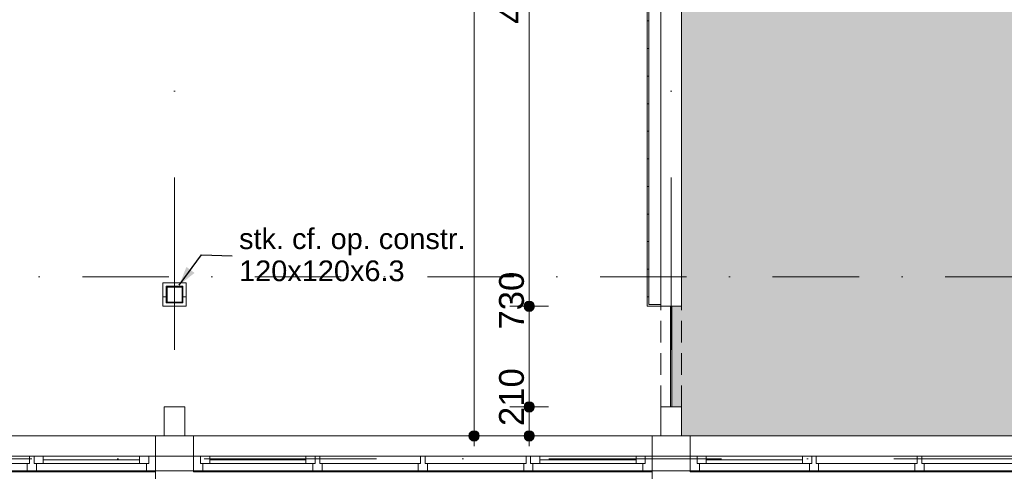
# Model space of a CAD drawing. Header units: millimetres. Extents: x -54205 to 167969, y -3415 to 61516.
# Tile 195 of 239: x 38477 to 45615, y 10734 to 14010. Entities that reach past the tile are written whole.
import ezdxf
from ezdxf.enums import TextEntityAlignment as Align

# ---------------------------------------------------------------- set-up
doc = ezdxf.new("R2010")
doc.units = ezdxf.units.MM
doc.header["$MEASUREMENT"] = 0
for name, pattern in [('B0701', [234.119993, 155.999994, -78.119999]), ('streep-punt', [2500, 1250, -625, 0, -625]), ('streep-punt fijn', [1251.000023, 626.000023, -312.5, 0, -312.5]), ('streeplijn fijn', [234.119993, 155.999994, -78.119999])]:
    doc.linetypes.add(name, pattern=pattern)
for name, color, linetype in [('21_0 NC Buitenwanden', 7, 'Continuous'), ('22 C Binnenwanden', 7, 'Continuous'), ('22 C Binnenwanden te slopen', 7, 'Continuous'), ('23 Vloeren', 7, 'Continuous'), ('Maatvoering 1_ 100', 7, 'Continuous'), ('Maatvoering 1_ 100 2D arcering', 7, 'Continuous'), ('Markers - doorsneden', 7, 'Continuous'), ('New_21_0 NC Buitenwanden Ramen', 7, 'Continuous'), ('New_22 C Binnenwanden Deuren', 7, 'Continuous'), ('New_22 NC Binnenwanden', 7, 'Continuous'), ('New_22 NC Binnenwanden Deuren', 7, 'Continuous'), ('New_22 NC Binnenwanden Doorsnede-arcering', 7, 'Continuous'), ('New_22 NC Binnenwanden Laagscheidingslijnen', 7, 'Continuous'), ('New_28 Draagconstructies - kolom', 7, 'Continuous'), ('New_28 Draagconstructies - kolom Doorsnede-arcering', 7, 'Continuous'), ('New_41 Buitenwandafw', 7, 'Continuous'), ('New_Maatvoering 1_ 100', 7, 'Continuous'), ('New_Maatvoering 1_ 100 2D arcering', 7, 'Continuous'), ('New_Ruimtefuncties', 7, 'Continuous'), ('New_Ruimtefuncties Zone achtergrond', 7, 'Continuous'), ('New_Ruimtefuncties Zone omranding', 7, 'Continuous'), ('New_Ruimtefuncties Zone tekst', 7, 'Continuous'), ('Stramien', 7, 'Continuous')]:
    doc.layers.add(name, color=color, linetype=linetype)
doc.styles.add('GENERATED_STYLE_1', font='arial.ttf')
doc.styles.add('GENERATED_STYLE_2', font='arial.ttf')
doc.dimstyles.new('GENERATED_STYLE__12', dxfattribs={"dimtxt": 0.18, "dimasz": 136.8, "dimexe": 0.18, "dimexo": 0.0625, "dimgap": 0, "dimtad": 0, "dimtih": 1, "dimtoh": 1, "dimdec": 4, "dimzin": 0, "dimdsep": 46, "dimcen": 0.09, "dimadec": 0, "dimazin": 0, "dimtfac": 1, "dimtdec": 4, "dimtmove": 0, "dimatfit": 3, "dimldrblk": 'ARROWHEAD_5', "dimfxl": 1, "dimtolj": 1, "dimtzin": 0, "dimarcsym": 0})
doc.dimstyles.new('GENERATED_STYLE__4', dxfattribs={"dimtxt": 250, "dimasz": 142.5, "dimexe": 0.18, "dimexo": 0.0625, "dimgap": 0, "dimtad": 1, "dimdec": 0, "dimzin": 0, "dimdsep": 46, "dimtxsty": 'GENERATED_STYLE_2', "dimblk": 'ARROWHEAD_11', "dimblk1": 'ARROWHEAD_11', "dimblk2": 'ARROWHEAD_11', "dimcen": 0.09, "dimse1": 1, "dimse2": 1, "dimclrd": 1, "dimclre": 1, "dimclrt": 2, "dimadec": 1, "dimazin": 0, "dimtfac": 1, "dimtdec": 4, "dimtmove": 0, "dimatfit": 3, "dimfxl": 1, "dimtolj": 1, "dimtzin": 0, "dimarcsym": 0})
doc.dimstyles.new('GENERATED_STYLE__7', dxfattribs={"dimtxt": 179.999995, "dimasz": 142.5, "dimexe": 0.18, "dimexo": 0.0625, "dimgap": 0, "dimtad": 1, "dimdec": 0, "dimzin": 0, "dimdsep": 46, "dimtxsty": 'GENERATED_STYLE_1', "dimblk": 'ARROWHEAD_11', "dimblk1": 'ARROWHEAD_11', "dimblk2": 'ARROWHEAD_11', "dimcen": 0.09, "dimse1": 1, "dimse2": 1, "dimclrd": 1, "dimclre": 1, "dimclrt": 2, "dimadec": 1, "dimazin": 0, "dimtfac": 1, "dimtdec": 4, "dimtmove": 0, "dimatfit": 3, "dimfxl": 1, "dimtolj": 1, "dimtzin": 0, "dimarcsym": 0})
doc.dimstyles.new('GENERATED_STYLE__9', dxfattribs={"dimtxt": 179.999995, "dimasz": 142.5, "dimexe": 0.18, "dimexo": 0.0625, "dimgap": 0, "dimtad": 1, "dimdec": 0, "dimzin": 0, "dimdsep": 46, "dimtxsty": 'GENERATED_STYLE_1', "dimblk": 'ARROWHEAD_11', "dimblk1": 'ARROWHEAD_11', "dimblk2": 'ARROWHEAD_11', "dimcen": 0.09, "dimse1": 1, "dimse2": 1, "dimclrd": 1, "dimclre": 1, "dimclrt": 2, "dimadec": 1, "dimazin": 0, "dimtfac": 1, "dimtdec": 4, "dimtmove": 2, "dimatfit": 3, "dimfxl": 1, "dimtolj": 1, "dimtzin": 0, "dimarcsym": 0})
pattern_1 = [(1e-14, (0, 0), (0, 200), [])]
pattern_2 = [(90, (0, 0), (-200, 0), [])]
pattern_3 = [(270, (0, 0), (200, 0), [])]

# ---------------------------------------------------------------- blocks, each defined once
blk = doc.blocks.new('Slab_1_1', base_point=(-770.1, 20015.8))
at = {"layer": '23 Vloeren', "color": 255, "linetype": 'Continuous', "lineweight": 0, "flags": 128}
blk.add_lwpolyline([(32400, 27651.9), (54000, 27651.9), (54000, 20590.9), (56151.7, 20590.9), (57600, 20590.9), (57600, 10844.9), (33310.3, 10844.9)], dxfattribs=at)
blk = doc.blocks.new('Rnx horizontaal 26')
at = {"layer": 'New_21_0 NC Buitenwanden Ramen', "color": 9, "linetype": 'Continuous', "lineweight": 0}
for p, q in [((-1662.5, 146), (1937.5, 146)), ((-1662.5, -184), (1937.5, -184))]:
    blk.add_line(p, q, dxfattribs=at)
at = {"layer": 'New_21_0 NC Buitenwanden Ramen', "color": 1, "linetype": 'Continuous', "lineweight": 0}
for p, q in [((-1662.5, 0), (-1662.5, 146)), ((1937.5, 0), (1937.5, 146)), ((-1662.5, 0), (-1612.5, 0)), ((-1662.5, -114), (-1662.5, 0)), ((-1662.5, -114), (-1662.5, 0)), ((-1612.5, 0), (-1612.5, -54)), ((-1612.5, 0), (-1545.5, 0)), ((-1612.5, -54), (-1612.5, 0)), ((-1545.5, 0), (-848, 0)), ((-1545.5, 0), (-1545.5, -54)), ((-1545.5, 0), (-848, 0)), ((-848, -54), (-848, 0)), ((-848, 0), (-781, 0)), ((-781, -54), (-781, 0)), ((-781, 0), (-764.5, 0)), ((-781, 0), (-781, -54)), ((-764.5, 0), (-748, 0)), ((-748, 0), (-748, -54)), ((-748, 0), (-16.5, 0)), ((-16.5, -54), (-16.5, 0)), ((-16.5, 0), (0, 0)), ((-16.5, 0), (-16.5, -54)), ((0, 0), (16.5, 0)), ((16.5, 0), (16.5, -54)), ((16.5, 0), (748, 0)), ((748, -54), (748, 0)), ((748, 0), (764.5, 0)), ((748, 0), (748, -54)), ((764.5, 0), (781, 0)), ((781, 0), (781, -54)), ((781, 0), (848, 0)), ((781, -54), (781, 0)), ((848, 0), (1545.5, 0)), ((848, 0), (848, -54)), ((848, 0), (1545.5, 0)), ((1545.5, -54), (1545.5, 0)), ((1545.5, 0), (1612.5, 0)), ((1612.5, -54), (1612.5, 0)), ((1612.5, 0), (1662.5, 0)), ((1612.5, 0), (1612.5, -54)), ((1662.5, 0), (1662.5, -114)), ((1937.5, -114), (1937.5, 0)), ((-1612.5, -54), (-1595.5, -54)), ((-1545.5, -54), (-1612.5, -54)), ((-1595.5, -54), (-1595.5, -114)), ((-1545.5, -27), (-848, -27)), ((-848, -54), (-1545.5, -54)), ((-781, -54), (-848, -54)), ((-798, -114), (-798, -54)), ((-798, -54), (-781, -54)), ((-748, -54), (-731, -54)), ((-731, -54), (-748, -54)), ((-731, -54), (-731, -114)), ((-731, -54), (-33.5, -54)), ((-731, -114), (-731, -54)), ((-33.5, -114), (-33.5, -54)), ((-33.5, -54), (-16.5, -54)), ((-16.5, -54), (-33.5, -54)), ((16.5, -54), (33.5, -54)), ((33.5, -54), (16.5, -54)), ((33.5, -54), (33.5, -114)), ((33.5, -54), (731, -54)), ((33.5, -114), (33.5, -54)), ((731, -114), (731, -54)), ((731, -54), (748, -54)), ((748, -54), (731, -54)), ((781, -54), (798, -54)), ((848, -54), (781, -54)), ((798, -54), (798, -114)), ((848, -27), (1545.5, -27)), ((1545.5, -54), (848, -54)), ((1612.5, -54), (1545.5, -54)), ((1595.5, -114), (1595.5, -54)), ((1595.5, -54), (1612.5, -54)), ((-1595.5, -114), (-1662.5, -114)), ((-1662.5, -184), (-1662.5, -114)), ((-798, -114), (-1595.5, -114)), ((-764.5, -114), (-798, -114)), ((-731, -114), (-764.5, -114)), ((-33.5, -114), (-731, -114)), ((0, -114), (-33.5, -114)), ((33.5, -114), (0, -114)), ((731, -114), (33.5, -114)), ((764.5, -114), (731, -114)), ((798, -114), (764.5, -114)), ((1595.5, -114), (798, -114)), ((1662.5, -114), (1595.5, -114)), ((1937.5, -184), (1937.5, -114))]:
    blk.add_line(p, q, dxfattribs=at)
blk = doc.blocks.new('Rnx horizontaal 26_3')
at = {"layer": 'New_21_0 NC Buitenwanden Ramen', "color": 1, "linetype": 'Continuous', "lineweight": 0}
for p, q in [((-80, 500), (80, 660)), ((80, 500), (-80, 660)), ((0, -660), (0, 660)), ((-1662.5, 0), (-1662.5, 146)), ((1937.5, 0), (1937.5, 146)), ((-1662.5, 0), (-1612.5, 0)), ((-1662.5, -114), (-1662.5, 0)), ((-1662.5, -114), (-1662.5, 0)), ((-1612.5, 0), (-1612.5, -54)), ((-1612.5, 0), (-1545.5, 0)), ((-1612.5, -54), (-1612.5, 0)), ((-1545.5, 0), (-848, 0)), ((-1545.5, 0), (-1545.5, -54)), ((-1545.5, 0), (-848, 0)), ((-848, -54), (-848, 0)), ((-848, 0), (-781, 0)), ((-781, -54), (-781, 0)), ((-781, 0), (-764.5, 0)), ((-781, 0), (-781, -54)), ((-764.5, 0), (-748, 0)), ((-748, 0), (-748, -54)), ((-748, 0), (-16.5, 0)), ((-16.5, -54), (-16.5, 0)), ((-16.5, 0), (0, 0)), ((-16.5, 0), (-16.5, -54)), ((0, 0), (16.5, 0)), ((16.5, 0), (16.5, -54)), ((16.5, 0), (748, 0)), ((748, -54), (748, 0)), ((748, 0), (764.5, 0)), ((748, 0), (748, -54)), ((764.5, 0), (781, 0)), ((781, 0), (781, -54)), ((781, 0), (848, 0)), ((781, -54), (781, 0)), ((848, 0), (1545.5, 0)), ((848, 0), (848, -54)), ((848, 0), (1545.5, 0)), ((1545.5, -54), (1545.5, 0)), ((1545.5, 0), (1612.5, 0)), ((1612.5, -54), (1612.5, 0)), ((1612.5, 0), (1662.5, 0)), ((1612.5, 0), (1612.5, -54)), ((1662.5, 0), (1662.5, -114)), ((1937.5, -114), (1937.5, 0)), ((-1612.5, -54), (-1595.5, -54)), ((-1545.5, -54), (-1612.5, -54)), ((-1595.5, -54), (-1595.5, -114)), ((-1545.5, -27), (-848, -27)), ((-848, -54), (-1545.5, -54)), ((-781, -54), (-848, -54)), ((-798, -114), (-798, -54)), ((-798, -54), (-781, -54)), ((-748, -54), (-731, -54)), ((-731, -54), (-748, -54)), ((-731, -54), (-731, -114)), ((-731, -54), (-33.5, -54)), ((-731, -114), (-731, -54)), ((-33.5, -114), (-33.5, -54)), ((-33.5, -54), (-16.5, -54)), ((-16.5, -54), (-33.5, -54)), ((16.5, -54), (33.5, -54)), ((33.5, -54), (16.5, -54)), ((33.5, -54), (33.5, -114)), ((33.5, -54), (731, -54)), ((33.5, -114), (33.5, -54)), ((731, -114), (731, -54)), ((731, -54), (748, -54)), ((748, -54), (731, -54)), ((781, -54), (798, -54)), ((848, -54), (781, -54)), ((798, -54), (798, -114)), ((848, -27), (1545.5, -27)), ((1545.5, -54), (848, -54)), ((1612.5, -54), (1545.5, -54)), ((1595.5, -114), (1595.5, -54)), ((1595.5, -54), (1612.5, -54)), ((-1595.5, -114), (-1662.5, -114)), ((-1662.5, -184), (-1662.5, -114)), ((-798, -114), (-1595.5, -114)), ((-764.5, -114), (-798, -114)), ((-731, -114), (-764.5, -114)), ((-33.5, -114), (-731, -114)), ((0, -114), (-33.5, -114)), ((33.5, -114), (0, -114)), ((731, -114), (33.5, -114)), ((764.5, -114), (731, -114)), ((798, -114), (764.5, -114)), ((1595.5, -114), (798, -114)), ((1662.5, -114), (1595.5, -114)), ((1937.5, -184), (1937.5, -114)), ((-80, -500), (80, -660)), ((80, -500), (-80, -660))]:
    blk.add_line(p, q, dxfattribs=at)
at = {"layer": 'New_21_0 NC Buitenwanden Ramen', "color": 9, "linetype": 'Continuous', "lineweight": 0}
for p, q in [((-1662.5, 146), (1937.5, 146)), ((-1662.5, -184), (1937.5, -184))]:
    blk.add_line(p, q, dxfattribs=at)
blk = doc.blocks.new('Wall_2_1', base_point=(55938.2, 10990.9))
at = {"layer": 'New_21_0 NC Buitenwanden Ramen', "color": 1, "linetype": 'Continuous', "lineweight": 0, "xscale": -1, "zscale": 1000}
for name, p in [('Rnx horizontaal 26_3', (37800, 10844.9)), ('Rnx horizontaal 26', (41400, 10844.9)), ('Rnx horizontaal 26', (45000, 10844.9))]:
    blk.add_blockref(name, p, dxfattribs=at)
blk = doc.blocks.new('leerplein 4.2_1.28_21_1', base_point=(46800, 14105.5))
at = {"layer": 'New_Ruimtefuncties Zone achtergrond', "linetype": 'Continuous', "lineweight": 0, "true_color": 0xffffff}
blk.add_hatch(color=7, dxfattribs=at).paths.add_polyline_path([(43205, 11930.9), (43205, 11200.9), (43275, 11200.9), (43275, 10990.9), (46725, 10990.9), (46725, 11200.9), (46875, 11200.9), (46875, 10990.9), (50325, 10990.9), (50325, 11200.9), (50395, 11200.9), (50395, 11930.9), (50225, 11930.9), (50225, 16645.9), (50325, 16645.9), (50325, 17685.9), (50225, 17685.9), (50225, 17870.9), (50130, 17870.9), (50130, 18140.9), (47220, 18140.9), (47220, 17870.9), (47120, 17870.9), (47120, 18345.9), (46530, 18345.9), (43470, 18345.9), (43470, 17870.9), (43275, 17870.9), (43275, 17685.9), (43125, 17685.9), (43125, 16645.9), (43275, 16645.9), (43275, 11930.9)])
at = {"layer": 'New_Ruimtefuncties Zone tekst', "color": 2, "lineweight": 0, "style": 'GENERATED_STYLE_2'}
blk.add_attdef('ROOM_NUMBER', text='', height=180, dxfattribs=at).set_placement((46800, 14353.1), align=Align.TOP_CENTER)
at = {"layer": 'New_Ruimtefuncties Zone tekst', "color": 2, "lineweight": 0}
for tag, height, style, p in [('DUMMY_941', 180, 'GENERATED_STYLE_2', (47788, 14394.2)), ('perimeterCode', 150, 'GENERATED_STYLE_1', (46110.1, 14018.2)), ('ROOM_AREA', 150, 'GENERATED_STYLE_1', (46670.4, 14018.2)), ('DUMMY_942', 150, 'GENERATED_STYLE_1', (47185.1, 14018.2)), ('DUMMY_943', 100, 'GENERATED_STYLE_1', (47413.7, 14029.6))]:
    blk.add_attdef(tag, text='', height=height, dxfattribs=dict(at, style=style)).set_placement(p, align=Align.TOP_LEFT)
blk = doc.blocks.new('D rechthoekige opening 27_2')
at = {"layer": 'New_22 C Binnenwanden Deuren', "color": 9, "linetype": 'streeplijn fijn', "lineweight": 0}
for p, q in [((-612.5, 150), (612.5, 150)), ((-612.5, 0), (612.5, 0))]:
    blk.add_line(p, q, dxfattribs=at)
at = {"layer": 'New_22 C Binnenwanden Deuren', "color": 1, "linetype": 'Continuous', "lineweight": 0}
for p, q in [((-612.5, 0), (-612.5, 150)), ((612.5, 0), (612.5, 150))]:
    blk.add_line(p, q, dxfattribs=at)
blk = doc.blocks.new('D rechthoekige opening 27_3')
at = {"layer": 'New_22 C Binnenwanden Deuren', "color": 9, "linetype": 'streeplijn fijn', "lineweight": 0}
for p, q in [((-365, 150), (365, 150)), ((-365, 0), (365, 0))]:
    blk.add_line(p, q, dxfattribs=at)
at = {"layer": 'New_22 C Binnenwanden Deuren', "color": 1, "linetype": 'Continuous', "lineweight": 0}
for p, q in [((-365, 0), (-365, 150)), ((365, 0), (365, 150))]:
    blk.add_line(p, q, dxfattribs=at)
blk = doc.blocks.new('Wall_38_1', base_point=(43200, 10990.9))
at = {"layer": '22 C Binnenwanden', "color": 1, "linetype": 'Continuous', "lineweight": 0}
for p, q in [((43275, 17870.9), (43125, 17870.9)), ((43275, 16645.9), (43125, 16645.9)), ((43275, 11930.9), (43125, 11930.9)), ((43275, 11200.9), (43125, 11200.9))]:
    blk.add_line(p, q, dxfattribs=at)
at = {"layer": '22 C Binnenwanden', "color": 1, "linetype": 'Continuous', "lineweight": 0, "flags": 128}
for points in [[(43125, 16645.9), (43125, 11930.9)], [(43275, 11930.9), (43275, 16645.9)], [(43125, 11200.9), (43125, 10990.9)], [(43275, 10990.9), (43275, 11200.9)]]:
    blk.add_lwpolyline(points, dxfattribs=at)
at = {"layer": 'New_22 C Binnenwanden Deuren', "color": 1, "linetype": 'Continuous', "lineweight": 0, "xscale": -1, "zscale": 1000, "rotation": 90}
blk.add_blockref('D rechthoekige opening 27_2', (43275, 17258.4), dxfattribs=at)
at = {"layer": 'New_22 C Binnenwanden Deuren', "color": 1, "linetype": 'Continuous', "lineweight": 0, "zscale": 1000, "rotation": 90}
blk.add_blockref('D rechthoekige opening 27_3', (43275, 11565.9), dxfattribs=at)
blk = doc.blocks.new('Wall_40_1', base_point=(39600, 10990.9))
at = {"layer": '22 C Binnenwanden te slopen', "color": 1, "linetype": 'Continuous', "lineweight": 0, "flags": 128}
for points in [[(39675, 11200.9), (39525, 11200.9)], [(39525, 11200.9), (39525, 10990.9)], [(39675, 10990.9), (39675, 11200.9)]]:
    blk.add_lwpolyline(points, dxfattribs=at)
blk = doc.blocks.new('Wall_67_1', base_point=(43337.5, 10730.9))
at = {"layer": '21_0 NC Buitenwanden', "color": 1, "linetype": 'Continuous', "lineweight": 0, "flags": 128}
for points in [[(43337.5, 10990.9), (43062.5, 10990.9)], [(43062.5, 10990.9), (43062.5, 10774.9)], [(43337.5, 10774.9), (43337.5, 10990.9)]]:
    blk.add_lwpolyline(points, dxfattribs=at)
blk = doc.blocks.new('Wall_68_1', base_point=(39737.7, 10730.9))
at = {"layer": '21_0 NC Buitenwanden', "color": 1, "linetype": 'Continuous', "lineweight": 0, "flags": 128}
for points in [[(39737.7, 10990.9), (39462.7, 10990.9)], [(39462.7, 10990.9), (39462.7, 10774.9)], [(39737.7, 10730.9), (39737.7, 10990.9)], [(39737.5, 10730.9), (39737.7, 10730.9)]]:
    blk.add_lwpolyline(points, dxfattribs=at)
blk = doc.blocks.new('Wall_157_1', base_point=(43200, 11930.9))
at = {"layer": 'New_22 NC Binnenwanden', "color": 1, "linetype": 'Continuous', "lineweight": 0, "flags": 128}
for points in [[(43195, 11930.9), (43195, 11200.9)], [(43205, 11930.9), (43195, 11930.9)], [(43205, 11200.9), (43205, 11930.9)], [(43195, 11200.9), (43205, 11200.9)]]:
    blk.add_lwpolyline(points, dxfattribs=at)
blk = doc.blocks.new('DS1 in wand 26_2')
at = {"layer": 'New_22 NC Binnenwanden Doorsnede-arcering', "linetype": 'Continuous', "lineweight": 0, "true_color": 0xffffff}
blk.add_hatch(color=7, dxfattribs=at).paths.add_polyline_path([(-420, -5), (-420, -15), (645, -15), (645, -5)])
at = {"layer": 'New_22 NC Binnenwanden Deuren', "color": 1, "linetype": 'Continuous', "lineweight": 0}
for p, q in [((112.5, 40), (112.5, 160)), ((112.5, 160), (312.5, 160)), ((312.5, 160), (262.5, 210)), ((312.5, 160), (262.5, 110)), ((-520, 40), (-520, 27.5)), ((520, 40), (520, 27.5)), ((-420, -5), (645, -5)), ((-420, -15), (-420, -5)), ((645, -15), (-420, -15)), ((645, -5), (645, -15))]:
    blk.add_line(p, q, dxfattribs=at)
at = {"layer": 'New_22 NC Binnenwanden Deuren', "color": 9, "linetype": 'B0701', "lineweight": 0}
for p, q in [((-520, 40), (520, 40)), ((-520, -60), (520, -60))]:
    blk.add_line(p, q, dxfattribs=at)
blk = doc.blocks.new('Wall_345_1', base_point=(43025, 11930.9))
at = {"layer": 'New_22 NC Binnenwanden Doorsnede-arcering', "linetype": 'Continuous', "lineweight": 0, "true_color": 0x000000}
h = blk.add_hatch(dxfattribs=at)
h.set_pattern_fill('930_Lijnen_vert_200_0001', color=18, style=0, pattern_type=2)
h.set_pattern_definition(pattern_1)
h.paths.add_polyline_path([(43037.5, 17710.9), (43037.5, 17870.9), (43025, 17870.9), (43025, 17710.9)])
h = blk.add_hatch(dxfattribs=at)
h.set_pattern_fill('930_Lijnen_vert_200_0001', color=18, style=0, pattern_type=2)
h.set_pattern_definition(pattern_1)
h.paths.add_polyline_path([(43037.5, 17685.9), (43037.5, 17710.9), (43025, 17710.9), (43025, 17685.9)])
h = blk.add_hatch(dxfattribs=at)
h.set_pattern_fill('930_Lijnen_vert_200_0001', color=18, style=0, pattern_type=2)
h.set_pattern_definition(pattern_1)
h.paths.add_polyline_path([(43025, 11943.4), (43037.5, 11943.4), (43037.5, 16645.9), (43025, 16645.9)])
h = blk.add_hatch(dxfattribs=at)
h.set_pattern_fill('930_Lijnen_vert_200_0001', color=18, style=0, pattern_type=2)
h.set_pattern_definition(pattern_1)
h.paths.add_polyline_path([(43025, 11930.9), (43037.5, 11930.9), (43037.5, 11943.4)])
h = blk.add_hatch(dxfattribs=at)
h.set_pattern_fill('930_Lijnen_vert_200_0001', color=18, style=0, pattern_type=2)
h.set_pattern_definition(pattern_1)
h.paths.add_polyline_path([(43025, 11943.4), (43025, 11930.9), (43037.5, 11943.4)])
at = {"layer": 'New_22 NC Binnenwanden', "color": 1, "linetype": 'Continuous', "lineweight": 0}
for p, q in [((43025, 17685.9), (43037.5, 17685.9)), ((43025, 16645.9), (43037.5, 16645.9)), ((43065, 16645.9), (43065, 15600.9)), ((43085, 15600.9), (43085, 16645.9)), ((43065, 15600.9), (43085, 15600.9))]:
    blk.add_line(p, q, dxfattribs=at)
at = {"layer": 'New_22 NC Binnenwanden', "color": 1, "linetype": 'Continuous', "lineweight": 0, "flags": 128}
for points in [[(43025, 17870.9), (43025, 17685.9)], [(43125, 17710.9), (43125, 17870.9)], [(43025, 16645.9), (43025, 11930.9)], [(43125, 12030.9), (43125, 16645.9)], [(43025, 11930.9), (43037.5, 11930.9)]]:
    blk.add_lwpolyline(points, dxfattribs=at)
at = {"layer": 'New_22 NC Binnenwanden Laagscheidingslijnen', "color": 1, "linetype": 'Continuous', "lineweight": 0}
for p, q in [((43037.5, 17870.9), (43037.5, 17710.9)), ((43125, 17710.9), (43037.5, 17710.9)), ((43037.5, 16645.9), (43037.5, 12030.9)), ((43037.5, 12030.9), (43037.5, 11943.4)), ((43037.5, 11943.4), (43125, 11943.4))]:
    blk.add_line(p, q, dxfattribs=at)
at = {"layer": 'New_22 NC Binnenwanden Deuren', "color": 1, "linetype": 'Continuous', "lineweight": 0, "xscale": -1, "zscale": 1000, "rotation": 90}
blk.add_blockref('DS1 in wand 26_2', (43065, 17165.9), dxfattribs=at)
blk = doc.blocks.new('Wall_346_1', base_point=(43125, 11930.9))
at = {"layer": 'New_22 NC Binnenwanden Doorsnede-arcering', "linetype": 'Continuous', "lineweight": 0, "true_color": 0x000000}
h = blk.add_hatch(dxfattribs=at)
h.set_pattern_fill('930_Lijnen_vert_200_0001', color=18, style=0, pattern_type=2)
h.set_pattern_definition(pattern_2)
h.paths.add_polyline_path([(43037.5, 11943.4), (43037.5, 11930.9), (43125, 11930.9), (43125, 11943.4)])
at = {"layer": 'New_22 NC Binnenwanden', "color": 1, "linetype": 'Continuous', "lineweight": 0, "flags": 128}
for points in [[(43037.5, 11930.9), (43125, 11930.9)], [(43125, 11930.9), (43125, 11943.4)]]:
    blk.add_lwpolyline(points, dxfattribs=at)
at = {"layer": 'New_22 NC Binnenwanden Laagscheidingslijnen', "color": 1, "linetype": 'Continuous', "lineweight": 0}
blk.add_line((43037.5, 11943.4), (43125, 11943.4), dxfattribs=at)
blk.add_point((43125, 11943.4), dxfattribs=at)
blk = doc.blocks.new('Wall_347_1', base_point=(39515, 11930.9))
at = {"layer": 'New_22 NC Binnenwanden Doorsnede-arcering', "linetype": 'Continuous', "lineweight": 0, "true_color": 0x000000}
h = blk.add_hatch(dxfattribs=at)
h.set_pattern_fill('930_Lijnen_vert_200_0001', color=18, style=0, pattern_type=2)
h.set_pattern_definition(pattern_1)
h.paths.add_polyline_path([(39540, 12100.9), (39515, 12100.9), (39540, 12075.9)])
h = blk.add_hatch(dxfattribs=at)
h.set_pattern_fill('930_Lijnen_vert_200_0001', color=18, style=0, pattern_type=2)
h.set_pattern_definition(pattern_1)
h.paths.add_polyline_path([(39540, 12075.9), (39515, 12100.9), (39515, 12075.9)])
h = blk.add_hatch(dxfattribs=at)
h.set_pattern_fill('930_Lijnen_vert_200_0001', color=18, style=0, pattern_type=2)
h.set_pattern_definition(pattern_1)
h.paths.add_polyline_path([(39540, 11955.9), (39540, 12075.9), (39515, 12075.9), (39515, 11955.9)])
h = blk.add_hatch(dxfattribs=at)
h.set_pattern_fill('930_Lijnen_vert_200_0001', color=18, style=0, pattern_type=2)
h.set_pattern_definition(pattern_1)
h.paths.add_polyline_path([(39540, 11955.9), (39515, 11930.9), (39540, 11930.9)])
h = blk.add_hatch(dxfattribs=at)
h.set_pattern_fill('930_Lijnen_vert_200_0001', color=18, style=0, pattern_type=2)
h.set_pattern_definition(pattern_1)
h.paths.add_polyline_path([(39515, 11955.9), (39515, 11930.9), (39540, 11955.9)])
at = {"layer": 'New_22 NC Binnenwanden', "color": 1, "linetype": 'Continuous', "lineweight": 0, "flags": 128}
for points in [[(39515, 12100.9), (39540, 12100.9)], [(39515, 12100.9), (39515, 11930.9)], [(39540, 11955.9), (39540, 12075.9)], [(39515, 11930.9), (39540, 11930.9)]]:
    blk.add_lwpolyline(points, dxfattribs=at)
blk = doc.blocks.new('Wall_348_1', base_point=(39515, 12100.9))
at = {"layer": 'New_22 NC Binnenwanden Doorsnede-arcering', "linetype": 'Continuous', "lineweight": 0, "true_color": 0x000000}
h = blk.add_hatch(dxfattribs=at)
h.set_pattern_fill('930_Lijnen_vert_200_0001', color=18, style=0, pattern_type=2)
h.set_pattern_definition(pattern_3)
h.paths.add_polyline_path([(39540, 12075.9), (39660, 12075.9), (39660, 12100.9), (39540, 12100.9)])
h = blk.add_hatch(dxfattribs=at)
h.set_pattern_fill('930_Lijnen_vert_200_0001', color=18, style=0, pattern_type=2)
h.set_pattern_definition(pattern_3)
h.paths.add_polyline_path([(39660, 12075.9), (39685, 12075.9), (39685, 12100.9)])
h = blk.add_hatch(dxfattribs=at)
h.set_pattern_fill('930_Lijnen_vert_200_0001', color=18, style=0, pattern_type=2)
h.set_pattern_definition(pattern_3)
h.paths.add_polyline_path([(39660, 12075.9), (39685, 12100.9), (39660, 12100.9)])
at = {"layer": 'New_22 NC Binnenwanden', "color": 1, "linetype": 'Continuous', "lineweight": 0, "flags": 128}
for points in [[(39685, 12100.9), (39540, 12100.9)], [(39540, 12075.9), (39660, 12075.9)], [(39685, 12100.9), (39685, 12075.9)]]:
    blk.add_lwpolyline(points, dxfattribs=at)
blk = doc.blocks.new('Wall_349_1', base_point=(39515, 11930.9))
at = {"layer": 'New_22 NC Binnenwanden Doorsnede-arcering', "linetype": 'Continuous', "lineweight": 0, "true_color": 0x000000}
h = blk.add_hatch(dxfattribs=at)
h.set_pattern_fill('930_Lijnen_vert_200_0001', color=18, style=0, pattern_type=2)
h.set_pattern_definition(pattern_2)
h.paths.add_polyline_path([(39660, 11955.9), (39540, 11955.9), (39540, 11930.9), (39660, 11930.9)])
h = blk.add_hatch(dxfattribs=at)
h.set_pattern_fill('930_Lijnen_vert_200_0001', color=18, style=0, pattern_type=2)
h.set_pattern_definition(pattern_2)
h.paths.add_polyline_path([(39660, 11955.9), (39685, 11930.9), (39685, 11955.9)])
h = blk.add_hatch(dxfattribs=at)
h.set_pattern_fill('930_Lijnen_vert_200_0001', color=18, style=0, pattern_type=2)
h.set_pattern_definition(pattern_2)
h.paths.add_polyline_path([(39660, 11930.9), (39685, 11930.9), (39660, 11955.9)])
at = {"layer": 'New_22 NC Binnenwanden', "color": 1, "linetype": 'Continuous', "lineweight": 0, "flags": 128}
for points in [[(39660, 11955.9), (39540, 11955.9)], [(39540, 11930.9), (39685, 11930.9)], [(39685, 11930.9), (39685, 11955.9)]]:
    blk.add_lwpolyline(points, dxfattribs=at)
blk = doc.blocks.new('Wall_350_1', base_point=(39685, 11930.9))
at = {"layer": 'New_22 NC Binnenwanden Doorsnede-arcering', "linetype": 'Continuous', "lineweight": 0, "true_color": 0x000000}
h = blk.add_hatch(dxfattribs=at)
h.set_pattern_fill('930_Lijnen_vert_200_0001', color=18, style=0, pattern_type=2)
h.set_pattern_definition([(180, (0, 0), (0, 200), [])])
h.paths.add_polyline_path([(39660, 12075.9), (39660, 11955.9), (39685, 11955.9), (39685, 12075.9)])
at = {"layer": 'New_22 NC Binnenwanden', "color": 1, "linetype": 'Continuous', "lineweight": 0, "flags": 128}
for points in [[(39660, 12075.9), (39660, 11955.9)], [(39685, 11955.9), (39685, 12075.9)]]:
    blk.add_lwpolyline(points, dxfattribs=at)
blk = doc.blocks.new('Standard grid marker')
at = {"layer": 'Stramien', "color": 1, "linetype": 'streep-punt', "lineweight": 0}
blk.add_line((1000, 0), (61400.2, 0), dxfattribs=at)
at = {"layer": 'Stramien', "color": 2, "lineweight": 0, "style": 'GENERATED_STYLE_1'}
for tag, p in [('AC_MarkerText_1_0', (-245, -80)), ('AC_MarkerText_1_1', (63155.2, -80))]:
    blk.add_attdef(tag, text='', height=350, rotation=270, dxfattribs=at).set_placement(p, align=Align.TOP_CENTER)
blk = doc.blocks.new('Standard grid marker_3')
at = {"layer": 'Stramien', "color": 1, "linetype": 'streep-punt', "lineweight": 0}
blk.add_line((1000, 0), (33165, 0), dxfattribs=at)
at = {"layer": 'Stramien', "color": 2, "lineweight": 0, "style": 'GENERATED_STYLE_1'}
blk.add_attdef('AC_MarkerText_1', text='', height=350, dxfattribs=at).set_placement((-500, 175), align=Align.TOP_CENTER)
blk = doc.blocks.new('Beam_22_1', base_point=(35862.5, 10660.9))
at = {"layer": 'New_41 Buitenwandafw', "color": 1, "linetype": 'Continuous', "lineweight": 0}
blk.add_line((35862.5, 10737.9), (54137.5, 10737.9), dxfattribs=at)
blk = doc.blocks.new('*D1253')
at = {"layer": 'Maatvoering 1_ 100 2D arcering', "linetype": 'Continuous', "lineweight": 0}
for points in [[(64027.5, 56215.9), (64030.4, 56201.6), (64038.5, 56189.4), (64050.6, 56181.3), (64065, 56178.4), (64079.4, 56181.3), (64091.5, 56189.4), (64099.6, 56201.6), (64102.5, 56215.9), (64099.6, 56230.3), (64091.5, 56242.4), (64079.4, 56250.6), (64065, 56253.4), (64050.6, 56250.6), (64038.5, 56242.4), (64030.4, 56230.3)], [(64027.5, 3115.7), (64030.4, 3101.3), (64038.5, 3089.2), (64050.6, 3081), (64065, 3078.2), (64079.4, 3081), (64091.5, 3089.2), (64099.6, 3101.3), (64102.5, 3115.7), (64099.6, 3130), (64091.5, 3142.2), (64079.4, 3150.3), (64065, 3153.2), (64050.6, 3150.3), (64038.5, 3142.2), (64030.4, 3130)]]:
    blk.add_hatch(color=1, dxfattribs=at).paths.add_polyline_path(points)
at = {"layer": 'Maatvoering 1_ 100', "color": 1, "linetype": 'Continuous', "lineweight": 0}
for p, q in [((64065, 56253.4), (64065, 56290.9)), ((64027.5, 56215.9), (63924.4, 56215.9)), ((64065, 3153.2), (64065, 56178.4)), ((64205.6, 56215.9), (64102.5, 56215.9)), ((64027.5, 3115.7), (63924.4, 3115.7)), ((64065, 3040.7), (64065, 3078.2)), ((64205.6, 3115.7), (64102.5, 3115.7))]:
    blk.add_line(p, q, dxfattribs=at)
for centre in [(64065, 56215.9), (64065, 3115.7)]:
    blk.add_circle(centre, 37.5, dxfattribs=at)
at = {"layer": 'Maatvoering 1_ 100', "color": 2, "lineweight": 0, "insert": (64015, 29141.5), "char_height": 250, "attachment_point": 7, "rotation": 90, "style": 'GENERATED_STYLE_2'}
blk.add_mtext('\\A1;{\\pql;\\fArial|b1|i0|c0|p0;\\W1.000000;53.100}', dxfattribs=at)
blk = doc.blocks.new('ARROWHEAD_11')
at = {"color": 0, "linetype": 'Continuous', "lineweight": 0}
blk.add_line((0, 0), (-1, 0), dxfattribs=at)
at = {"color": 0, "linetype": 'Continuous', "lineweight": 0, "const_width": 0.25, "flags": 128}
blk.add_lwpolyline([(-0.125, 0, 1), (0.125, 0, 1)], format="xyb", close=True, dxfattribs=at)
blk = doc.blocks.new('*D1494')
at = {"layer": 'New_Maatvoering 1_ 100 2D arcering', "linetype": 'Continuous', "lineweight": 0}
for points in [[(41733.2, 18345.9), (41736.1, 18331.6), (41744.2, 18319.4), (41756.4, 18311.3), (41770.7, 18308.4), (41785.1, 18311.3), (41797.2, 18319.4), (41805.4, 18331.6), (41808.2, 18345.9), (41805.4, 18360.3), (41797.2, 18372.4), (41785.1, 18380.6), (41770.7, 18383.4), (41756.4, 18380.6), (41744.2, 18372.4), (41736.1, 18360.3)], [(41733.2, 10990.9), (41736.1, 10976.6), (41744.2, 10964.4), (41756.4, 10956.3), (41770.7, 10953.4), (41785.1, 10956.3), (41797.2, 10964.4), (41805.4, 10976.6), (41808.2, 10990.9), (41805.4, 11005.3), (41797.2, 11017.4), (41785.1, 11025.6), (41770.7, 11028.4), (41756.4, 11025.6), (41744.2, 11017.4), (41736.1, 11005.3)]]:
    blk.add_hatch(color=1, dxfattribs=at).paths.add_polyline_path(points)
at = {"layer": 'New_Maatvoering 1_ 100', "color": 1, "linetype": 'Continuous', "lineweight": 0}
for p, q in [((41733.2, 18345.9), (41630.1, 18345.9)), ((41911.3, 18345.9), (41808.2, 18345.9)), ((41770.7, 11028.4), (41770.7, 18308.4)), ((41733.2, 10990.9), (41630.1, 10990.9)), ((41770.7, 10915.9), (41770.7, 10953.4)), ((41911.3, 10990.9), (41808.2, 10990.9))]:
    blk.add_line(p, q, dxfattribs=at)
for centre in [(41770.7, 18345.9), (41770.7, 10990.9)]:
    blk.add_circle(centre, 37.5, dxfattribs=at)
at = {"layer": 'New_Maatvoering 1_ 100', "color": 2, "lineweight": 0, "char_height": 180, "attachment_point": 7, "rotation": 90, "style": 'GENERATED_STYLE_1'}
for s, insert in [('\\A1;{\\pql;\\fArial|b0|i0|c0|p0;\\W1.000000;100}', (41734.7, 17896.5)), ('\\A1;{\\pql;\\fArial|b0|i0|c0|p0;\\W1.000000;7.355}', (41734.7, 14359.5))]:
    blk.add_mtext(s, dxfattribs=dict(at, insert=insert))
blk = doc.blocks.new('*D1504')
at = {"layer": 'New_Maatvoering 1_ 100 2D arcering', "linetype": 'Continuous', "lineweight": 0}
for points in [[(42133.2, 11200.9), (42136.1, 11186.6), (42144.2, 11174.4), (42156.4, 11166.3), (42170.7, 11163.4), (42185.1, 11166.3), (42197.2, 11174.4), (42205.4, 11186.6), (42208.2, 11200.9), (42205.4, 11215.3), (42197.2, 11227.4), (42185.1, 11235.6), (42170.7, 11238.4), (42156.4, 11235.6), (42144.2, 11227.4), (42136.1, 11215.3)], [(42133.2, 10990.9), (42136.1, 10976.6), (42144.2, 10964.4), (42156.4, 10956.3), (42170.7, 10953.4), (42185.1, 10956.3), (42197.2, 10964.4), (42205.4, 10976.6), (42208.2, 10990.9), (42205.4, 11005.3), (42197.2, 11017.4), (42185.1, 11025.6), (42170.7, 11028.4), (42156.4, 11025.6), (42144.2, 11017.4), (42136.1, 11005.3)]]:
    blk.add_hatch(color=1, dxfattribs=at).paths.add_polyline_path(points)
at = {"layer": 'New_Maatvoering 1_ 100', "color": 1, "linetype": 'Continuous', "lineweight": 0}
for p, q in [((42133.2, 11200.9), (42030.1, 11200.9)), ((42170.7, 11028.4), (42170.7, 11163.4)), ((42311.3, 11200.9), (42208.2, 11200.9)), ((42133.2, 10990.9), (42030.1, 10990.9)), ((42170.7, 10915.9), (42170.7, 10953.4)), ((42311.3, 10990.9), (42208.2, 10990.9))]:
    blk.add_line(p, q, dxfattribs=at)
for centre in [(42170.7, 11200.9), (42170.7, 10990.9)]:
    blk.add_circle(centre, 37.5, dxfattribs=at)
at = {"layer": 'New_Maatvoering 1_ 100', "color": 2, "lineweight": 0, "insert": (42134.7, 11062.7), "char_height": 180, "attachment_point": 7, "rotation": 90, "style": 'GENERATED_STYLE_1'}
blk.add_mtext('\\A1;{\\pql;\\fArial|b0|i0|c0|p0;\\W1.000000;210}', dxfattribs=at)
blk = doc.blocks.new('*D1505')
at = {"layer": 'New_Maatvoering 1_ 100 2D arcering', "linetype": 'Continuous', "lineweight": 0}
for points in [[(42133.2, 11930.9), (42136.1, 11916.6), (42144.2, 11904.4), (42156.4, 11896.3), (42170.7, 11893.4), (42185.1, 11896.3), (42197.2, 11904.4), (42205.4, 11916.6), (42208.2, 11930.9), (42205.4, 11945.3), (42197.2, 11957.4), (42185.1, 11965.6), (42170.7, 11968.4), (42156.4, 11965.6), (42144.2, 11957.4), (42136.1, 11945.3)], [(42133.2, 11200.9), (42136.1, 11186.6), (42144.2, 11174.4), (42156.4, 11166.3), (42170.7, 11163.4), (42185.1, 11166.3), (42197.2, 11174.4), (42205.4, 11186.6), (42208.2, 11200.9), (42205.4, 11215.3), (42197.2, 11227.4), (42185.1, 11235.6), (42170.7, 11238.4), (42156.4, 11235.6), (42144.2, 11227.4), (42136.1, 11215.3)]]:
    blk.add_hatch(color=1, dxfattribs=at).paths.add_polyline_path(points)
at = {"layer": 'New_Maatvoering 1_ 100', "color": 1, "linetype": 'Continuous', "lineweight": 0}
for p, q in [((42133.2, 11930.9), (42030.1, 11930.9)), ((42311.3, 11930.9), (42208.2, 11930.9)), ((42170.7, 11238.4), (42170.7, 11893.4)), ((42133.2, 11200.9), (42030.1, 11200.9)), ((42311.3, 11200.9), (42208.2, 11200.9))]:
    blk.add_line(p, q, dxfattribs=at)
for centre in [(42170.7, 11930.9), (42170.7, 11200.9)]:
    blk.add_circle(centre, 37.5, dxfattribs=at)
at = {"layer": 'New_Maatvoering 1_ 100', "color": 2, "lineweight": 0, "insert": (42134.7, 11762.4), "char_height": 180, "attachment_point": 7, "rotation": 90, "style": 'GENERATED_STYLE_1'}
blk.add_mtext('\\A1;{\\pql;\\fArial|b0|i0|c0|p0;\\W1.000000;730}', dxfattribs=at)
blk = doc.blocks.new('*D1506')
at = {"layer": 'New_Maatvoering 1_ 100 2D arcering', "linetype": 'Continuous', "lineweight": 0}
for points in [[(42133.2, 16645.9), (42136.1, 16631.6), (42144.2, 16619.4), (42156.4, 16611.3), (42170.7, 16608.4), (42185.1, 16611.3), (42197.2, 16619.4), (42205.4, 16631.6), (42208.2, 16645.9), (42205.4, 16660.3), (42197.2, 16672.4), (42185.1, 16680.6), (42170.7, 16683.4), (42156.4, 16680.6), (42144.2, 16672.4), (42136.1, 16660.3)], [(42133.2, 11930.9), (42136.1, 11916.6), (42144.2, 11904.4), (42156.4, 11896.3), (42170.7, 11893.4), (42185.1, 11896.3), (42197.2, 11904.4), (42205.4, 11916.6), (42208.2, 11930.9), (42205.4, 11945.3), (42197.2, 11957.4), (42185.1, 11965.6), (42170.7, 11968.4), (42156.4, 11965.6), (42144.2, 11957.4), (42136.1, 11945.3)]]:
    blk.add_hatch(color=1, dxfattribs=at).paths.add_polyline_path(points)
at = {"layer": 'New_Maatvoering 1_ 100', "color": 1, "linetype": 'Continuous', "lineweight": 0}
for p, q in [((42133.2, 16645.9), (42030.1, 16645.9)), ((42311.3, 16645.9), (42208.2, 16645.9)), ((42170.7, 11968.4), (42170.7, 16608.4)), ((42133.2, 11930.9), (42030.1, 11930.9)), ((42311.3, 11930.9), (42208.2, 11930.9))]:
    blk.add_line(p, q, dxfattribs=at)
for centre in [(42170.7, 16645.9), (42170.7, 11930.9)]:
    blk.add_circle(centre, 37.5, dxfattribs=at)
at = {"layer": 'New_Maatvoering 1_ 100', "color": 2, "lineweight": 0, "insert": (42134.7, 13979.5), "char_height": 180, "attachment_point": 7, "rotation": 90, "style": 'GENERATED_STYLE_1'}
blk.add_mtext('\\A1;{\\pql;\\fArial|b0|i0|c0|p0;\\W1.000000;4.715}', dxfattribs=at)
blk = doc.blocks.new('Cutting Plane_1_1', base_point=(-53800, 12145.9))
at = {"layer": 'Markers - doorsneden', "color": 9, "linetype": 'streep-punt fijn', "lineweight": 0}
blk.add_line((-53650, 12145.9), (60665, 12145.9), dxfattribs=at)
blk = doc.blocks.new('ARROWHEAD_5')
at = {"linetype": 'Continuous', "lineweight": 0}
blk.add_hatch(color=0, dxfattribs=at).paths.add_polyline_path([(-1, 0.2679), (0, 0), (-1, -0.2679)])
at = {"color": 0, "linetype": 'Continuous', "lineweight": 0}
blk.add_line((0, 0), (-1, 0), dxfattribs=at)
blk = doc.blocks.new('Buis vk warmgew kolom 27')
at = {"layer": 'New_28 Draagconstructies - kolom Doorsnede-arcering', "linetype": 'Continuous', "lineweight": 0, "true_color": 0x000000}
h = blk.add_hatch(color=18, dxfattribs=at)
h.paths.add_polyline_path([(-60, -60), (60, -60), (60, 60), (-60, 60)])
h.paths.add_polyline_path([(-53.7, -53.7), (-53.7, 53.7), (53.7, 53.7), (53.7, -53.7)], flags=0)
at = {"layer": 'New_28 Draagconstructies - kolom', "color": 1, "linetype": 'Continuous', "lineweight": 0}
for p, q in [((60, 60), (-60, 60)), ((-60, 60), (-60, -60)), ((-53.7, -53.7), (-53.7, 53.7)), ((-53.7, 53.7), (53.7, 53.7)), ((53.7, 53.7), (53.7, -53.7)), ((60, -60), (60, 60)), ((-60, -60), (60, -60)), ((53.7, -53.7), (-53.7, -53.7))]:
    blk.add_line(p, q, dxfattribs=at)

msp = doc.modelspace()

# ---------------------------------------------------------------- linework, layer by layer
at = {"layer": 'New_Ruimtefuncties Zone omranding', "color": 9, "linetype": 'Continuous', "lineweight": 0, "flags": 128}
msp.add_lwpolyline([(36075, 10990.9), (39525, 10990.9), (39525, 11200.9), (39675, 11200.9), (39675, 10990.9), (43125, 10990.9), (43125, 11200.9), (43195, 11200.9), (43195, 11930.9), (43025, 11930.9), (43025, 16645.9), (43125, 16645.9), (43125, 17685.9), (43025, 17685.9), (43025, 17870.9), (42930, 17870.9), (42930, 18345.9), (39870, 18345.9), (39130, 18345.9), (39130, 17870.9), (39030, 17870.9), (39030, 18140.9), (36270, 18140.9)], dxfattribs=at)
at = {"layer": 'New_Ruimtefuncties Zone omranding', "color": 41, "linetype": 'Continuous', "lineweight": 0, "true_color": 0xffdd55, "flags": 128}
msp.add_lwpolyline([(46530, 18345.9), (43470, 18345.9), (43470, 17870.9), (43275, 17870.9), (43275, 17685.9), (43125, 17685.9), (43125, 16645.9), (43275, 16645.9), (43275, 11930.9), (43205, 11930.9), (43205, 11200.9), (43275, 11200.9), (43275, 10990.9), (46725, 10990.9)], dxfattribs=at)

# ---------------------------------------------------------------- block references
at = {"layer": '21_0 NC Buitenwanden', "color": 1, "lineweight": 0}
for name, p in [('Wall_2_1', (55938.2, 10990.9)), ('Wall_68_1', (39737.7, 10730.9)), ('Wall_67_1', (43337.5, 10730.9))]:
    msp.add_blockref(name, p, dxfattribs=at)
at = {"layer": '22 C Binnenwanden', "color": 1, "lineweight": 0}
msp.add_blockref('Wall_38_1', (43200, 10990.9), dxfattribs=at)
at = {"layer": '22 C Binnenwanden te slopen', "color": 1, "lineweight": 0}
msp.add_blockref('Wall_40_1', (39600, 10990.9), dxfattribs=at)
at = {"layer": '23 Vloeren', "color": 255, "linetype": 'Continuous', "lineweight": 0}
msp.add_blockref('Slab_1_1', (-770.1, 20015.8), dxfattribs=at)
at = {"layer": 'Markers - doorsneden', "color": 9, "lineweight": 0}
msp.add_blockref('Cutting Plane_1_1', (-53800, 12145.9), dxfattribs=at)
at = {"layer": 'New_22 NC Binnenwanden', "color": 1, "lineweight": 0}
for name, p in [('Wall_345_1', (43025, 11930.9)), ('Wall_347_1', (39515, 11930.9)), ('Wall_348_1', (39515, 12100.9)), ('Wall_350_1', (39685, 11930.9)), ('Wall_349_1', (39515, 11930.9)), ('Wall_346_1', (43125, 11930.9)), ('Wall_157_1', (43200, 11930.9))]:
    msp.add_blockref(name, p, dxfattribs=at)
at = {"layer": 'New_28 Draagconstructies - kolom', "color": 9, "linetype": 'Continuous', "lineweight": 0, "xscale": -1, "zscale": 1000, "rotation": 270}
msp.add_blockref('Buis vk warmgew kolom 27', (39600, 12015.9), dxfattribs=at)
at = {"layer": 'New_41 Buitenwandafw', "color": 9, "lineweight": 0}
msp.add_blockref('Beam_22_1', (35862.5, 10660.9), dxfattribs=at)
at = {"layer": 'New_Ruimtefuncties', "color": 2, "linetype": 'Continuous', "lineweight": 0}
msp.add_blockref('leerplein 4.2_1.28_21_1', (46800, 14105.5), dxfattribs=at)
at = {"layer": 'Stramien', "color": 1, "linetype": 'Continuous', "lineweight": 0, "zscale": 1000, "rotation": 90}
for p in [(39600, -1884.3), (43200, -1884.3)]:
    msp.add_blockref('Standard grid marker', p, dxfattribs=at)
at = {"layer": 'Stramien', "color": 1, "linetype": 'Continuous', "lineweight": 0, "xscale": -1, "zscale": 1000}
msp.add_blockref('Standard grid marker_3', (64565, 10825.9), dxfattribs=at)

# ---------------------------------------------------------------- texts
at = {"layer": 'New_Maatvoering 1_ 100', "color": 2, "linetype": 'Continuous', "lineweight": 0, "insert": (40067.5, 12303.7), "char_height": 150, "attachment_point": 4, "line_spacing_factor": 0.931352, "style": 'GENERATED_STYLE_1'}
msp.add_mtext('\\A1;{\\pql;\\fArial|b0|i0|c0|p0;\\W1.000000;stk. cf. op. constr.\\P\\pql;\\fArial|b0|i0|c0|p0;\\W1.000000;120x120x\\fArial|b0|i0|c0|p0;\\W1.000000;6.3}', dxfattribs=at)

# ---------------------------------------------------------------- dimensions: what is measured, and where the dimension line sits
at = {"layer": 'Maatvoering 1_ 100', "color": 1, "linetype": 'Continuous', "lineweight": 0}
dim = msp.add_linear_dim(base=(64065, 56215.9), p1=(-230, 3115.7), p2=(30236, 56215.9), angle=90, dimstyle='GENERATED_STYLE__4', dxfattribs=at)
dim.commit()
dim.dimension.update_dxf_attribs({"geometry": '*D1253', "text_midpoint": (63890, 29655.4), "dimtype": 160, "text_rotation": 90})
at = {"layer": 'New_Maatvoering 1_ 100', "color": 1, "linetype": 'Continuous', "lineweight": 0}
for base, p1, p2, dimstyle, picture, middle in [((41770.7, 18345.9), (36075, 10990.9), (41165, 18345.9), 'GENERATED_STYLE__7', '*D1494', (41644.7, 14661.1)), ((42170.7, 16645.9), (43125, 11930.9), (43125, 16645.9), 'GENERATED_STYLE__7', '*D1506', (42044.7, 14281.1)), ((42170.7, 11930.9), (43125, 11200.9), (43125, 11930.9), 'GENERATED_STYLE__9', '*D1505', (42044.7, 11967.9)), ((42170.7, 11200.9), (36075, 10990.9), (43125, 11200.9), 'GENERATED_STYLE__9', '*D1504', (42044.7, 11268.2))]:
    dim = msp.add_linear_dim(base=base, p1=p1, p2=p2, angle=90, dimstyle=dimstyle, dxfattribs=at)
    dim.commit()
    dim.dimension.update_dxf_attribs({"geometry": picture, "text_midpoint": middle, "dimtype": 160, "text_rotation": 90})

# ---------------------------------------------------------------- leaders
at = {"layer": 'New_Maatvoering 1_ 100', "color": 9, "linetype": 'Continuous', "lineweight": 0, "annotation_type": 0, "has_hookline": 1, "hookline_direction": 0, "text_width": 1616.2}
msp.add_leader([(39633.7, 12084.9), (39795.8, 12303.7), (40017.5, 12296.5)], dimstyle='GENERATED_STYLE__12', dxfattribs=at)

doc.saveas('drawing.dxf')
